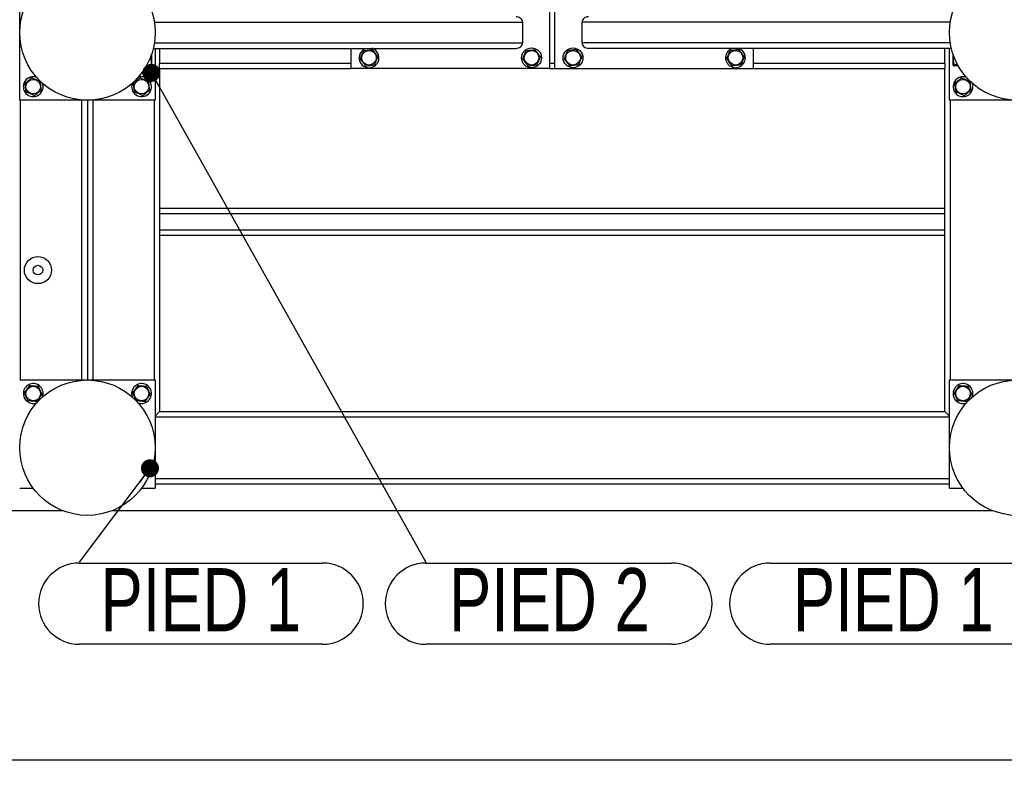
# Model space of a CAD drawing. Header units: millimetres. Extents: x 5 to 589, y 5 to 415.
# Tile 21 of 106: x 86 to 140, y 237 to 279. Entities that reach past the tile are written whole.
import ezdxf

# ---------------------------------------------------------------- set-up
doc = ezdxf.new("R2010")
doc.units = ezdxf.units.MM
doc.layers.add('COTES', color=1, linetype='Continuous')
doc.layers.add('NOTES', color=6, linetype='Continuous')
doc.layers.add('TRAIT-FORT', color=4, linetype='Continuous', lineweight=25)
doc.styles.add('SLDTEXTSTYLE0', font='TXT', dxfattribs={"width": 0.75})
doc.dimstyles.new('SLDDIMSTYLE0', dxfattribs={"dimtxt": 3, "dimasz": 2, "dimexe": 0, "dimexo": 0.0625, "dimgap": 0.75, "dimtad": 1, "dimlfac": 20, "dimrnd": 1e-09, "dimzin": 12, "dimdsep": 46, "dimtxsty": 'SLDTEXTSTYLE0', "dimsah": 1, "dimcen": 0.09, "dimadec": 0, "dimazin": 3, "dimtfac": 1, "dimtofl": 0, "dimtmove": 0, "dimatfit": 3, "dimfxl": 1, "dimfrac": 2, "dimtolj": 1, "dimtzin": 12, "dimarcsym": 0})
doc.dimstyles.new('SLDDIMSTYLE3', dxfattribs={"dimtxt": 0.18, "dimasz": 1, "dimexe": 0, "dimexo": 0.0625, "dimgap": 0, "dimtad": 0, "dimtih": 1, "dimtoh": 1, "dimdec": 0, "dimrnd": 1e-09, "dimzin": 0, "dimdsep": 46, "dimtxsty": 'Standard', "dimblk1": 'DOT', "dimblk2": 'DOT', "dimsah": 1, "dimcen": 0.09, "dimadec": 0, "dimazin": 0, "dimtfac": 1, "dimtdec": 0, "dimtofl": 0, "dimtmove": 0, "dimatfit": 3, "dimldrblk": 'DOT', "dimfxl": 1, "dimfrac": 2, "dimtolj": 1, "dimtzin": 0, "dimarcsym": 0})

# ---------------------------------------------------------------- blocks, each defined once
blk = doc.blocks.new('_D_13')
at = {"layer": 'COTES', "color": 1, "transparency": 16777216}
for p, q in [((36.02, 269.152), (36.02, 237.232)), ((363.02, 269.152), (363.02, 237.232)), ((363.02, 238.232), (36.02, 238.232))]:
    blk.add_line(p, q, dxfattribs=at)
for points in [[(36.02, 238.232), (38.02, 237.732), (38.02, 238.732)], [(363.02, 238.232), (361.02, 238.732), (361.02, 237.732)]]:
    blk.add_solid(points, dxfattribs=at)
at = {"layer": 'COTES', "color": 1, "transparency": 16777216, "char_height": 3, "attachment_point": 1, "rotation": 0, "style": 'SLDTEXTSTYLE0'}
for s, insert in [('6540', (188.268, 242.1)), ('Cadre', (198.26, 242.1))]:
    blk.add_mtext(s, dxfattribs=dict(at, insert=insert))
blk = doc.blocks.new('SW_NOTE_7')
at = {"layer": 'NOTES', "color": 0}
for p, q in [((-13.609, -0.045), (0, -0.045)), ((0, -4.54), (-13.609, -4.54))]:
    blk.add_line(p, q, dxfattribs=at)
for centre, start, end in [((-13.609, -2.292), 90, 270), ((0, -2.292), 270, 90)]:
    blk.add_arc(centre, 2.248, start, end, dxfattribs=at)
at = {"layer": 'NOTES', "color": 0, "insert": (-6.789, -0.324), "char_height": 3.5, "attachment_point": 2, "style": 'SLDTEXTSTYLE0'}
blk.add_mtext('PIED 1', dxfattribs=at)
blk = doc.blocks.new('SW_NOTE_8')
at = {"layer": 'NOTES', "color": 0}
for p, q in [((0, -0.045), (13.487, -0.045)), ((13.487, -4.54), (0, -4.54))]:
    blk.add_line(p, q, dxfattribs=at)
for centre, start, end in [((0, -2.292), 90, 270), ((13.487, -2.292), 270, 90)]:
    blk.add_arc(centre, 2.248, start, end, dxfattribs=at)
at = {"layer": 'NOTES', "color": 0, "insert": (6.738, -0.324), "char_height": 3.5, "attachment_point": 2, "style": 'SLDTEXTSTYLE0'}
blk.add_mtext('PIED 1', dxfattribs=at)
blk = doc.blocks.new('_DOT')
at = {"color": 0, "linetype": 'ByBlock', "lineweight": -2}
blk.add_line((-0.5, 0), (-1, 0), dxfattribs=at)
at = {"color": 0, "linetype": 'ByBlock', "const_width": 0.5}
blk.add_lwpolyline([(-0.25, 0, 1), (0.25, 0, 1)], format="xyb", close=True, dxfattribs=at)
blk = doc.blocks.new('SW_NOTE_19')
at = {"layer": 'NOTES', "color": 0}
for p, q in [((0, -0.045), (13.609, -0.045)), ((13.609, -4.54), (0, -4.54))]:
    blk.add_line(p, q, dxfattribs=at)
for centre, start, end in [((0, -2.292), 90, 270), ((13.609, -2.292), 270, 90)]:
    blk.add_arc(centre, 2.248, start, end, dxfattribs=at)
at = {"layer": 'NOTES', "color": 0, "insert": (6.846, -0.324), "char_height": 3.5, "attachment_point": 2, "style": 'SLDTEXTSTYLE0'}
blk.add_mtext('PIED 2', dxfattribs=at)

msp = doc.modelspace()

# ---------------------------------------------------------------- linework, layer by layer
at = {"layer": 'TRAIT-FORT', "color": 4, "linetype": 'Continuous', "lineweight": 25}
for p, q in [((85.77027, 274.80196), (85.77027, 282.30196)), ((115.12027, 280.55196), (115.12027, 276.55196)), ((115.42027, 276.55196), (115.42027, 280.55196)), ((93.22592, 279.12696), (113.62027, 279.12696)), ((113.62027, 279.12696), (113.62027, 277.97696)), ((116.92027, 277.97696), (116.92027, 279.12696)), ((137.31461, 279.12696), (116.92027, 279.12696)), ((93.16675, 277.67696), (113.26467, 277.67696)), ((93.22592, 277.97696), (113.62027, 277.97696)), ((93.27027, 277.67696), (93.27027, 274.80196)), ((93.52027, 277.67696), (93.52027, 276.85196)), ((104.12027, 277.67696), (104.12027, 276.55196)), ((105.33094, 277.66001), (105.2842, 277.67696)), ((137.31461, 277.97696), (116.92027, 277.97696)), ((137.37378, 277.67696), (117.27586, 277.67696)), ((126.42027, 276.55196), (126.42027, 277.67696)), ((137.02027, 276.85196), (137.02027, 277.67696)), ((137.27027, 274.80196), (137.27027, 277.67696)), ((92.97412, 277.09136), (93.02004, 277.09136)), ((93.07027, 277.34366), (93.07027, 276.74821)), ((137.47027, 276.74821), (137.47027, 277.34366)), ((92.781, 276.69991), (93.02004, 276.69991)), ((93.0561, 276.72368), (93.07027, 276.74821)), ((93.52027, 276.55196), (93.52027, 276.85196)), ((93.52027, 276.85196), (104.12027, 276.85196)), ((93.52027, 276.55196), (104.12027, 276.55196)), ((93.52027, 276.55196), (93.52027, 257.55196)), ((115.12027, 276.55196), (104.12027, 276.55196)), ((115.12027, 276.85196), (115.42027, 276.85196)), ((115.12027, 276.55196), (115.42027, 276.55196)), ((115.42027, 276.55196), (126.42027, 276.55196)), ((126.42027, 276.85196), (137.02027, 276.85196)), ((126.42027, 276.55196), (137.02027, 276.55196)), ((137.02027, 276.85196), (137.02027, 276.55196)), ((137.02027, 257.55196), (137.02027, 276.55196)), ((137.47027, 276.74821), (137.48443, 276.72368)), ((137.72584, 276.76052), (137.52049, 276.76052)), ((137.75953, 276.69991), (137.52049, 276.69991)), ((93.27027, 274.80196), (85.77027, 274.80196)), ((85.82027, 259.30196), (85.82027, 274.80196)), ((89.22027, 259.30196), (89.22027, 274.80196)), ((89.52027, 274.80196), (89.52027, 259.30196)), ((89.82027, 274.80196), (89.82027, 259.30196)), ((93.22027, 274.80196), (93.22027, 259.30196)), ((144.77027, 274.80196), (137.27027, 274.80196)), ((137.32027, 259.30196), (137.32027, 274.80196)), ((137.02027, 268.80196), (93.52027, 268.80196)), ((137.02027, 268.50196), (93.52027, 268.50196)), ((137.02027, 267.60196), (93.52027, 267.60196)), ((137.02027, 267.30196), (93.52027, 267.30196)), ((85.77027, 259.30196), (93.27027, 259.30196)), ((93.27027, 259.30196), (93.27027, 253.30196)), ((137.27027, 259.30196), (144.77027, 259.30196)), ((137.27027, 253.30196), (137.27027, 259.30196)), ((93.52027, 257.55196), (93.27027, 257.30196)), ((93.27027, 257.30196), (93.52027, 257.55196)), ((93.52027, 257.55196), (137.02027, 257.55196)), ((137.27027, 257.30196), (137.02027, 257.55196)), ((137.02027, 257.55196), (137.27027, 257.30196)), ((93.27027, 257.25196), (137.27027, 257.25196)), ((93.27027, 253.85196), (137.27027, 253.85196)), ((85.77027, 253.30196), (86.52027, 253.30196)), ((92.52027, 253.30196), (93.27027, 253.30196)), ((93.27027, 253.55196), (137.27027, 253.55196)), ((137.27027, 253.30196), (138.02027, 253.30196)), ((88.17397, 252.05196), (39.36656, 252.05196)), ((139.67397, 252.05196), (90.86656, 252.05196))]:
    msp.add_line(p, q, dxfattribs=at)
for centre, radius in [((89.52027, 278.55196), 3.75), ((141.02027, 278.55196), 3.75), ((114.12027, 277.15196), 0.55), ((116.42027, 277.15196), 0.55), ((105.12027, 277.15196), 0.40375), ((114.12027, 277.15196), 0.40375), ((116.42027, 277.15196), 0.40375), ((125.42027, 277.15196), 0.40375), ((86.52027, 275.55196), 0.40375), ((92.52027, 275.55196), 0.40375), ((138.02027, 275.55196), 0.40375), ((86.77922, 265.3888), 0.75), ((86.77922, 265.3888), 0.26791), ((89.52027, 255.55196), 3.75), ((141.02027, 255.55196), 3.75), ((86.52027, 258.55196), 0.40375), ((92.52027, 258.55196), 0.40375), ((138.02027, 258.55196), 0.40375)]:
    msp.add_circle(centre, radius, dxfattribs=at)
for centre, start, end in [((105.12027, 277.15196), 107.341443, 67.477326), ((125.42027, 277.15196), 107.341443, 247.477326), ((125.42027, 277.15196), 247.477326, 72.658557), ((86.52027, 275.55196), 66.983538, 157.477326), ((92.52027, 275.55196), 157.477326, 111.986048), ((138.02027, 275.55196), 67.3881, 157.477326), ((86.52027, 275.55196), 157.477326, 22.384941), ((138.02027, 275.55196), 157.477326, 21.007555), ((86.52027, 258.55196), 337.295411, 175.41768), ((92.52027, 258.55196), 249.667869, 175.41768), ((138.02027, 258.55196), 339.643489, 175.41768), ((86.52027, 258.55196), 175.41768, 293.612646), ((92.52027, 258.55196), 175.41768, 200.332125), ((138.02027, 258.55196), 175.41768, 290.356524)]:
    msp.add_arc(centre, 0.55, start, end, dxfattribs=at)
for centre, major_axis, start_param, end_param in [((113.26467, 279.12696), (0.35559, 0), 0, 1.57079633), ((117.27586, 279.12696), (-0.35559, 0), 4.71238898, 6.28318531), ((113.26467, 277.97696), (0.35559, 0), 4.71238898, 6.28318531), ((117.27586, 277.97696), (-0.35559, 0), 0, 1.57079633)]:
    msp.add_ellipse(centre, major_axis=major_axis, ratio=0.84366149, start_param=start_param, end_param=end_param, dxfattribs=at)
for points, knots in [([(104.82429, 277.5434), (104.88625, 277.55112), (104.98872, 277.56387), (105.13735, 277.58236), (105.23734, 277.59481), (105.29486, 277.60197), (105.31128, 277.60401)], [0, 0, 0, 0, 0.385549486, 0.637641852, 0.896546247, 1, 1, 1, 1]), ([(105.60726, 277.21256), (105.58157, 277.24654), (105.52963, 277.31522), (105.45268, 277.41699), (105.37913, 277.51428), (105.33403, 277.57392), (105.31128, 277.60401)], [0, 0, 0, 0, 0.26460494, 0.53494775, 0.76534312, 1, 1, 1, 1]), ([(113.82429, 277.5434), (113.88625, 277.55112), (113.98872, 277.56387), (114.13735, 277.58236), (114.23734, 277.59481), (114.29486, 277.60197), (114.31128, 277.60401)], [0, 0, 0, 0, 0.385549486, 0.637641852, 0.896546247, 1, 1, 1, 1]), ([(114.60726, 277.21256), (114.58157, 277.24654), (114.52963, 277.31522), (114.45268, 277.41699), (114.37913, 277.51428), (114.33403, 277.57392), (114.31128, 277.60401)], [0, 0, 0, 0, 0.26460494, 0.53494775, 0.76534312, 1, 1, 1, 1]), ([(116.61128, 277.60401), (116.54932, 277.5963), (116.44684, 277.58355), (116.29821, 277.56505), (116.19822, 277.55261), (116.14071, 277.54545), (116.12429, 277.5434)], [0, 0, 0, 0, 0.38554949, 0.63764185, 0.89654625, 1, 1, 1, 1]), ([(116.90726, 277.21256), (116.88157, 277.24654), (116.82963, 277.31522), (116.75268, 277.41699), (116.67913, 277.51428), (116.63403, 277.57392), (116.61128, 277.60401)], [0, 0, 0, 0, 0.26460494, 0.53494775, 0.76534313, 1, 1, 1, 1]), ([(125.61128, 277.60401), (125.54932, 277.5963), (125.44684, 277.58355), (125.29821, 277.56505), (125.19822, 277.55261), (125.14071, 277.54545), (125.12429, 277.5434)], [0, 0, 0, 0, 0.38554949, 0.63764185, 0.89654625, 1, 1, 1, 1]), ([(125.90726, 277.21256), (125.88157, 277.24654), (125.82963, 277.31522), (125.75268, 277.41699), (125.67913, 277.51428), (125.63403, 277.57392), (125.61128, 277.60401)], [0, 0, 0, 0, 0.26460494, 0.53494775, 0.76534313, 1, 1, 1, 1]), ([(93.02004, 277.09136), (93.03145, 277.13058), (93.05285, 277.20416), (93.05535, 277.28026), (93.05652, 277.31579)], [0, 0, 0, 0, 0.53310455, 1, 1, 1, 1]), ([(93.02004, 277.09136), (93.031, 277.05738), (93.05317, 276.9887), (93.06128, 276.88693), (93.04937, 276.78964), (93.02988, 276.73), (93.02004, 276.69991)], [0, 0, 0, 0, 0.26460494, 0.53494775, 0.76534313, 1, 1, 1, 1]), ([(104.63327, 277.09136), (104.64985, 277.13059), (104.68337, 277.20991), (104.73303, 277.32743), (104.7805, 277.43978), (104.8096, 277.50865), (104.82429, 277.5434)], [0, 0, 0, 0, 0.26460494, 0.53494775, 0.76534313, 1, 1, 1, 1]), ([(104.63327, 277.09136), (104.65896, 277.05738), (104.7109, 276.9887), (104.78785, 276.88693), (104.8614, 276.78964), (104.9065, 276.73), (104.92925, 276.69991)], [0, 0, 0, 0, 0.26460494, 0.53494775, 0.76534313, 1, 1, 1, 1]), ([(105.60726, 277.21256), (105.59068, 277.17333), (105.55716, 277.09401), (105.5075, 276.97649), (105.46003, 276.86414), (105.43093, 276.79527), (105.41625, 276.76052)], [0, 0, 0, 0, 0.26460494, 0.53494775, 0.76534313, 1, 1, 1, 1]), ([(113.63327, 277.09136), (113.64985, 277.13059), (113.68337, 277.20991), (113.73303, 277.32743), (113.7805, 277.43978), (113.8096, 277.50865), (113.82429, 277.5434)], [0, 0, 0, 0, 0.26460494, 0.53494775, 0.76534313, 1, 1, 1, 1]), ([(113.63327, 277.09136), (113.65896, 277.05738), (113.7109, 276.9887), (113.78785, 276.88693), (113.8614, 276.78964), (113.9065, 276.73), (113.92925, 276.69991)], [0, 0, 0, 0, 0.26460494, 0.53494775, 0.76534313, 1, 1, 1, 1]), ([(114.60726, 277.21256), (114.59068, 277.17333), (114.55716, 277.09401), (114.5075, 276.97649), (114.46003, 276.86414), (114.43093, 276.79527), (114.41625, 276.76052)], [0, 0, 0, 0, 0.26460494, 0.53494775, 0.76534313, 1, 1, 1, 1]), ([(115.93327, 277.09136), (115.94985, 277.13059), (115.98337, 277.20991), (116.03303, 277.32743), (116.0805, 277.43978), (116.1096, 277.50865), (116.12429, 277.5434)], [0, 0, 0, 0, 0.26460494, 0.53494775, 0.76534313, 1, 1, 1, 1]), ([(115.93327, 277.09136), (115.95896, 277.05738), (116.0109, 276.9887), (116.08785, 276.88693), (116.1614, 276.78964), (116.2065, 276.73), (116.22925, 276.69991)], [0, 0, 0, 0, 0.26460494, 0.53494775, 0.76534312, 1, 1, 1, 1]), ([(116.90726, 277.21256), (116.89068, 277.17333), (116.85716, 277.09401), (116.8075, 276.97649), (116.76003, 276.86414), (116.73093, 276.79527), (116.71625, 276.76052)], [0, 0, 0, 0, 0.26460494, 0.53494775, 0.76534313, 1, 1, 1, 1]), ([(124.93327, 277.09136), (124.94985, 277.13059), (124.98337, 277.20991), (125.03303, 277.32743), (125.0805, 277.43978), (125.1096, 277.50865), (125.12429, 277.5434)], [0, 0, 0, 0, 0.26460494, 0.53494775, 0.76534313, 1, 1, 1, 1]), ([(124.93327, 277.09136), (124.95896, 277.05738), (125.0109, 276.9887), (125.08785, 276.88693), (125.1614, 276.78964), (125.2065, 276.73), (125.22925, 276.69991)], [0, 0, 0, 0, 0.26460494, 0.53494775, 0.76534312, 1, 1, 1, 1]), ([(125.90726, 277.21256), (125.89068, 277.17333), (125.85716, 277.09401), (125.8075, 276.97649), (125.76003, 276.86414), (125.73093, 276.79527), (125.71625, 276.76052)], [0, 0, 0, 0, 0.26460494, 0.53494775, 0.76534313, 1, 1, 1, 1]), ([(137.52049, 277.21256), (137.50953, 277.17333), (137.48736, 277.09401), (137.47926, 276.97649), (137.49116, 276.86414), (137.51066, 276.79527), (137.52049, 276.76052)], [0, 0, 0, 0, 0.26460494, 0.53494775, 0.76534313, 1, 1, 1, 1]), ([(93.02004, 276.69991), (93.03804, 276.7076), (93.05645, 276.71547), (93.05579, 276.72355), (93.05578, 276.72374)], [0, 0, 0, 0, 0.9774919, 1, 1, 1, 1]), ([(104.92925, 276.69991), (104.99122, 276.70762), (105.09369, 276.72037), (105.24232, 276.73887), (105.34231, 276.75131), (105.39983, 276.75847), (105.41625, 276.76052)], [0, 0, 0, 0, 0.385549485, 0.637641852, 0.896546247, 1, 1, 1, 1]), ([(113.92925, 276.69991), (113.99122, 276.70762), (114.09369, 276.72037), (114.24232, 276.73887), (114.34231, 276.75131), (114.39983, 276.75847), (114.41625, 276.76052)], [0, 0, 0, 0, 0.385549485, 0.637641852, 0.896546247, 1, 1, 1, 1]), ([(116.71625, 276.76052), (116.65429, 276.7528), (116.55181, 276.74005), (116.40318, 276.72156), (116.30319, 276.70911), (116.24567, 276.70195), (116.22925, 276.69991)], [0, 0, 0, 0, 0.385549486, 0.637641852, 0.896546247, 1, 1, 1, 1]), ([(125.71625, 276.76052), (125.65429, 276.7528), (125.55181, 276.74005), (125.40318, 276.72156), (125.30319, 276.70911), (125.24567, 276.70195), (125.22925, 276.69991)], [0, 0, 0, 0, 0.385549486, 0.637641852, 0.896546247, 1, 1, 1, 1]), ([(137.52049, 276.76052), (137.50531, 276.7528), (137.48019, 276.74005), (137.48252, 276.72156), (137.49996, 276.70911), (137.51593, 276.70195), (137.52049, 276.69991)], [0, 0, 0, 0, 0.385549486, 0.637641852, 0.896546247, 1, 1, 1, 1]), ([(86.45966, 276.03895), (86.42569, 276.01326), (86.357, 275.96133), (86.25523, 275.88438), (86.15795, 275.81082), (86.09831, 275.76573), (86.06822, 275.74297)], [0, 0, 0, 0, 0.26460494, 0.53494775, 0.76534312, 1, 1, 1, 1]), ([(86.45966, 276.03895), (86.4989, 276.02237), (86.57822, 275.98886), (86.69574, 275.9392), (86.80808, 275.89173), (86.87696, 275.86262), (86.91171, 275.84794)], [0, 0, 0, 0, 0.264604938, 0.534947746, 0.765343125, 1, 1, 1, 1]), ([(92.45966, 276.03895), (92.42569, 276.01326), (92.357, 275.96133), (92.25523, 275.88438), (92.15795, 275.81082), (92.09831, 275.76573), (92.06822, 275.74297)], [0, 0, 0, 0, 0.26460494, 0.53494775, 0.76534312, 1, 1, 1, 1]), ([(92.45966, 276.03895), (92.4989, 276.02237), (92.57822, 275.98886), (92.69574, 275.9392), (92.80808, 275.89173), (92.87696, 275.86262), (92.91171, 275.84794)], [0, 0, 0, 0, 0.264604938, 0.534947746, 0.765343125, 1, 1, 1, 1]), ([(137.95966, 276.03895), (137.92569, 276.01326), (137.857, 275.96133), (137.75523, 275.88438), (137.65795, 275.81082), (137.59831, 275.76573), (137.56822, 275.74297)], [0, 0, 0, 0, 0.26460494, 0.53494775, 0.76534312, 1, 1, 1, 1]), ([(137.95966, 276.03895), (137.9989, 276.02237), (138.07822, 275.98886), (138.19574, 275.9392), (138.30808, 275.89173), (138.37696, 275.86262), (138.41171, 275.84794)], [0, 0, 0, 0, 0.264604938, 0.534947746, 0.765343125, 1, 1, 1, 1]), ([(86.12882, 275.25598), (86.12111, 275.31794), (86.10836, 275.42041), (86.08986, 275.56904), (86.07742, 275.66904), (86.07026, 275.72655), (86.06822, 275.74297)], [0, 0, 0, 0, 0.38554949, 0.63764185, 0.89654625, 1, 1, 1, 1]), ([(86.97231, 275.36095), (86.9646, 275.42291), (86.95185, 275.52538), (86.93335, 275.67401), (86.92091, 275.77401), (86.91375, 275.83152), (86.91171, 275.84794)], [0, 0, 0, 0, 0.38554949, 0.63764185, 0.89654625, 1, 1, 1, 1]), ([(92.12882, 275.25598), (92.12111, 275.31794), (92.10836, 275.42041), (92.08986, 275.56904), (92.07742, 275.66904), (92.07026, 275.72655), (92.06822, 275.74297)], [0, 0, 0, 0, 0.38554949, 0.63764185, 0.89654625, 1, 1, 1, 1]), ([(92.97231, 275.36095), (92.9646, 275.42291), (92.95185, 275.52538), (92.93335, 275.67401), (92.92091, 275.77401), (92.91375, 275.83152), (92.91171, 275.84794)], [0, 0, 0, 0, 0.38554949, 0.63764185, 0.89654625, 1, 1, 1, 1]), ([(137.62882, 275.25598), (137.62111, 275.31794), (137.60836, 275.42041), (137.58986, 275.56904), (137.57742, 275.66904), (137.57026, 275.72655), (137.56822, 275.74297)], [0, 0, 0, 0, 0.38554949, 0.63764185, 0.89654625, 1, 1, 1, 1]), ([(138.47231, 275.36095), (138.4646, 275.42291), (138.45185, 275.52538), (138.43335, 275.67401), (138.42091, 275.77401), (138.41375, 275.83152), (138.41171, 275.84794)], [0, 0, 0, 0, 0.38554949, 0.63764185, 0.89654625, 1, 1, 1, 1]), ([(86.58087, 275.06497), (86.54164, 275.08155), (86.46231, 275.11506), (86.34479, 275.16472), (86.23245, 275.21219), (86.16357, 275.2413), (86.12882, 275.25598)], [0, 0, 0, 0, 0.26460494, 0.53494775, 0.76534313, 1, 1, 1, 1]), ([(86.58087, 275.06497), (86.61484, 275.09066), (86.68353, 275.14259), (86.7853, 275.21954), (86.88258, 275.2931), (86.94222, 275.33819), (86.97231, 275.36095)], [0, 0, 0, 0, 0.26460494, 0.53494775, 0.76534313, 1, 1, 1, 1]), ([(92.58087, 275.06497), (92.54164, 275.08155), (92.46231, 275.11506), (92.34479, 275.16472), (92.23245, 275.21219), (92.16357, 275.2413), (92.12882, 275.25598)], [0, 0, 0, 0, 0.26460494, 0.53494775, 0.76534313, 1, 1, 1, 1]), ([(92.58087, 275.06497), (92.61484, 275.09066), (92.68353, 275.14259), (92.7853, 275.21954), (92.88258, 275.2931), (92.94222, 275.33819), (92.97231, 275.36095)], [0, 0, 0, 0, 0.26460494, 0.53494775, 0.76534313, 1, 1, 1, 1]), ([(138.08087, 275.06497), (138.04164, 275.08155), (137.96231, 275.11506), (137.84479, 275.16472), (137.73245, 275.21219), (137.66357, 275.2413), (137.62882, 275.25598)], [0, 0, 0, 0, 0.26460494, 0.53494775, 0.76534313, 1, 1, 1, 1]), ([(138.08087, 275.06497), (138.11484, 275.09066), (138.18353, 275.14259), (138.2853, 275.21954), (138.38258, 275.2931), (138.44222, 275.33819), (138.47231, 275.36095)], [0, 0, 0, 0, 0.26460494, 0.53494775, 0.76534313, 1, 1, 1, 1]), ([(86.3126, 258.9966), (86.28819, 258.9617), (86.23884, 258.89113), (86.16573, 258.78658), (86.09583, 258.68663), (86.05298, 258.62536), (86.03136, 258.59444)], [0, 0, 0, 0, 0.26460494, 0.53494775, 0.76534312, 1, 1, 1, 1]), ([(86.23902, 258.1498), (86.2126, 258.20637), (86.1689, 258.29993), (86.10553, 258.43564), (86.06289, 258.52694), (86.03836, 258.57945), (86.03136, 258.59444)], [0, 0, 0, 0, 0.38554949, 0.63764185, 0.89654625, 1, 1, 1, 1]), ([(86.3126, 258.9966), (86.35504, 258.99292), (86.44082, 258.98546), (86.56793, 258.97442), (86.68943, 258.96386), (86.76392, 258.95739), (86.80151, 258.95412)], [0, 0, 0, 0, 0.264604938, 0.534947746, 0.765343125, 1, 1, 1, 1]), ([(86.72793, 258.10732), (86.75234, 258.14222), (86.80169, 258.21279), (86.87481, 258.31734), (86.9447, 258.41729), (86.98755, 258.47856), (87.00917, 258.50948)], [0, 0, 0, 0, 0.26460494, 0.53494775, 0.76534313, 1, 1, 1, 1]), ([(87.00917, 258.50948), (86.98275, 258.56605), (86.93905, 258.65962), (86.87567, 258.79532), (86.83303, 258.88662), (86.80851, 258.93913), (86.80151, 258.95412)], [0, 0, 0, 0, 0.38554949, 0.63764185, 0.89654625, 1, 1, 1, 1]), ([(92.3126, 258.9966), (92.28819, 258.9617), (92.23884, 258.89113), (92.16573, 258.78658), (92.09583, 258.68663), (92.05298, 258.62536), (92.03136, 258.59444)], [0, 0, 0, 0, 0.26460494, 0.53494775, 0.76534312, 1, 1, 1, 1]), ([(92.23902, 258.1498), (92.2126, 258.20637), (92.1689, 258.29993), (92.10553, 258.43564), (92.06289, 258.52694), (92.03836, 258.57945), (92.03136, 258.59444)], [0, 0, 0, 0, 0.38554949, 0.63764185, 0.89654625, 1, 1, 1, 1]), ([(92.3126, 258.9966), (92.35504, 258.99292), (92.44082, 258.98546), (92.56793, 258.97442), (92.68943, 258.96386), (92.76392, 258.95739), (92.80151, 258.95412)], [0, 0, 0, 0, 0.264604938, 0.534947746, 0.765343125, 1, 1, 1, 1]), ([(92.72793, 258.10732), (92.75234, 258.14222), (92.80169, 258.21279), (92.87481, 258.31734), (92.9447, 258.41729), (92.98755, 258.47856), (93.00917, 258.50948)], [0, 0, 0, 0, 0.26460494, 0.53494775, 0.76534313, 1, 1, 1, 1]), ([(93.00917, 258.50948), (92.98275, 258.56605), (92.93905, 258.65962), (92.87567, 258.79532), (92.83303, 258.88662), (92.80851, 258.93913), (92.80151, 258.95412)], [0, 0, 0, 0, 0.38554949, 0.63764185, 0.89654625, 1, 1, 1, 1]), ([(137.8126, 258.9966), (137.78819, 258.9617), (137.73884, 258.89113), (137.66573, 258.78658), (137.59583, 258.68663), (137.55298, 258.62536), (137.53136, 258.59444)], [0, 0, 0, 0, 0.26460494, 0.53494775, 0.76534312, 1, 1, 1, 1]), ([(137.73902, 258.1498), (137.7126, 258.20637), (137.6689, 258.29993), (137.60553, 258.43564), (137.56289, 258.52694), (137.53836, 258.57945), (137.53136, 258.59444)], [0, 0, 0, 0, 0.38554949, 0.63764185, 0.89654625, 1, 1, 1, 1]), ([(137.8126, 258.9966), (137.85504, 258.99292), (137.94082, 258.98546), (138.06793, 258.97442), (138.18943, 258.96386), (138.26392, 258.95739), (138.30151, 258.95412)], [0, 0, 0, 0, 0.264604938, 0.534947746, 0.765343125, 1, 1, 1, 1]), ([(138.22793, 258.10732), (138.25234, 258.14222), (138.30169, 258.21279), (138.37481, 258.31734), (138.4447, 258.41729), (138.48755, 258.47856), (138.50917, 258.50948)], [0, 0, 0, 0, 0.26460494, 0.53494775, 0.76534313, 1, 1, 1, 1]), ([(138.50917, 258.50948), (138.48275, 258.56605), (138.43905, 258.65962), (138.37567, 258.79532), (138.33303, 258.88662), (138.30851, 258.93913), (138.30151, 258.95412)], [0, 0, 0, 0, 0.38554949, 0.63764185, 0.89654625, 1, 1, 1, 1]), ([(86.72793, 258.10732), (86.6855, 258.111), (86.59971, 258.11846), (86.4726, 258.1295), (86.3511, 258.14006), (86.27661, 258.14653), (86.23902, 258.1498)], [0, 0, 0, 0, 0.26460494, 0.53494775, 0.76534313, 1, 1, 1, 1]), ([(92.72793, 258.10732), (92.6855, 258.111), (92.59971, 258.11846), (92.4726, 258.1295), (92.3511, 258.14006), (92.27661, 258.14653), (92.23902, 258.1498)], [0, 0, 0, 0, 0.26460494, 0.53494775, 0.76534313, 1, 1, 1, 1]), ([(138.22793, 258.10732), (138.1855, 258.111), (138.09971, 258.11846), (137.9726, 258.1295), (137.8511, 258.14006), (137.77661, 258.14653), (137.73902, 258.1498)], [0, 0, 0, 0, 0.26460494, 0.53494775, 0.76534313, 1, 1, 1, 1])]:
    msp.add_open_spline(points, degree=3, knots=knots, dxfattribs=at)

# ---------------------------------------------------------------- block references
at = {"layer": 'NOTES', "color": 211}
for name, p in [('SW_NOTE_8', (89.0644, 249.20175)), ('SW_NOTE_19', (108.26245, 249.20175)), ('SW_NOTE_7', (140.94775, 249.20175))]:
    msp.add_blockref(name, p, dxfattribs=at)

# ---------------------------------------------------------------- dimensions: what is measured, and where the dimension line sits
at = {"layer": 'COTES', "color": 1}
dim = msp.add_linear_dim(base=(36.02027, 238.23245), p1=(363.02027, 270.15196), p2=(36.02027, 270.15196), angle=0, text='<> Cadre', dimstyle='SLDDIMSTYLE0', dxfattribs=at)
dim.commit()
dim.dimension.update_dxf_attribs({"geometry": '_D_13', "text_midpoint": (199.52027, 238.23245), "dimtype": 160})

# ---------------------------------------------------------------- leaders
at = {"layer": 'NOTES', "color": 211}
for points in [[(93.06205, 276.31751), (108.26245, 249.20175)], [(92.98506, 254.40869), (89.0644, 249.20175)]]:
    msp.add_leader(points, dimstyle='SLDDIMSTYLE3', dxfattribs=at)

doc.saveas('drawing.dxf')
